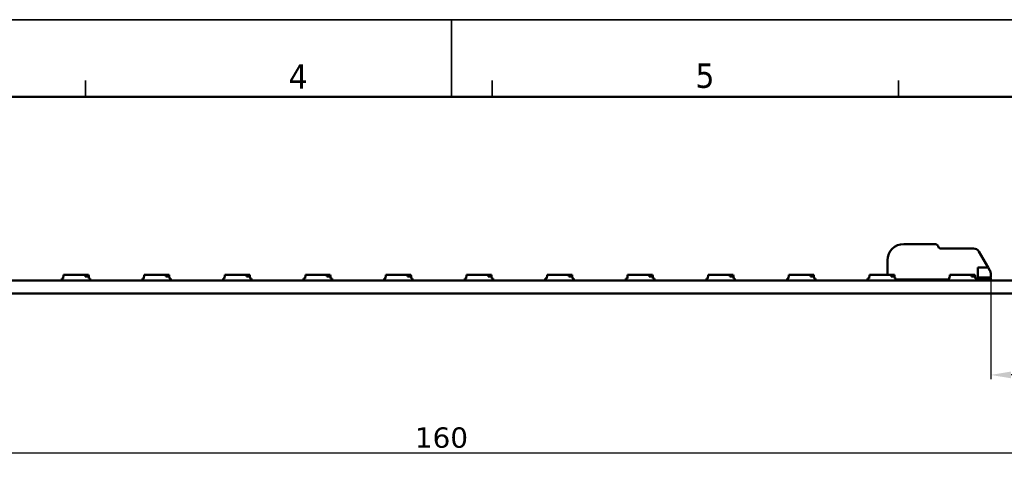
# Model space of a CAD drawing. Header units: millimetres. Extents: x 0 to 420, y 0 to 296.
# Tile 15 of 16: x 157 to 278, y 239 to 296. Entities that reach past the tile are written whole.
import ezdxf

# ---------------------------------------------------------------- set-up
doc = ezdxf.new("R2010")
doc.units = ezdxf.units.MM
doc.layers.get('0').update_dxf_attribs({"lineweight": 25})
for name, color, linetype, lineweight in [('Dimensions(ISO)', 7, 'Continuous', 25), ('Sketch Geometry(ISO)', 7, 'Continuous', 50), ('Symbols(ISO)', 7, 'Continuous', 25), ('Visible Edges(ISO)', 7, 'Continuous', 50)]:
    doc.layers.add(name, color=color, linetype=linetype, lineweight=lineweight)
doc.styles.add('LG.Philips.Title', font='verdana.ttf', dxfattribs={"width": 0.9})
doc.styles.add('Philips-dimensions', font='verdana.ttf')
doc.dimstyles.new('Philips-Oss', dxfattribs={"dimtxt": 2.5, "dimasz": 2.5, "dimexe": 0.5, "dimexo": 0, "dimgap": 0.5, "dimtad": 1, "dimtoh": 1, "dimrnd": 1e-08, "dimdsep": 46, "dimtxsty": 'Philips-dimensions', "dimcen": 0.09, "dimdle": 10, "dimclrd": 7, "dimclre": 7, "dimclrt": 7, "dimazin": 2, "dimtfac": 1, "dimtmove": 0, "dimatfit": 3, "dimfxl": 1, "dimtolj": 1, "dimlwd": 25, "dimlwe": 25, "dimarcsym": 0})

# ---------------------------------------------------------------- blocks, each defined once
blk = doc.blocks.new('*D17')
at = {"layer": 'Defpoints', "color": 0, "linetype": 'Continuous', "transparency": 16777216}
for p in [(288.45, 243.24), (128.45, 212.54), (288.45, 212.54)]:
    blk.add_point(p, dxfattribs=at)
at = {"layer": 'Dimensions(ISO)', "color": 7, "linetype": 'Continuous', "lineweight": 25, "transparency": 16777216}
for p, q in [((128.45, 212.54), (128.45, 243.74)), ((288.45, 212.54), (288.45, 243.74)), ((130.95, 243.24), (285.95, 243.24))]:
    blk.add_line(p, q, dxfattribs=at)
at = {"layer": 'Dimensions(ISO)', "color": 7, "linetype": 'Continuous', "transparency": 16777216}
for points in [[(130.95, 243.66), (130.95, 242.83), (128.45, 243.24)], [(285.95, 243.66), (285.95, 242.83), (288.45, 243.24)]]:
    blk.add_solid(points, dxfattribs=at)
at = {"layer": 'Dimensions(ISO)', "color": 7, "linetype": 'Continuous', "lineweight": 25, "transparency": 16777216, "insert": (205.51, 246.35), "char_height": 2.5, "attachment_point": 1, "style": 'Philips-dimensions'}
blk.add_mtext('\\A1;160', dxfattribs=at)
blk = doc.blocks.new('Borders A3')
at = {"layer": 'Sketch Geometry(ISO)', "color": 7, "linetype": 'Continuous', "lineweight": 35}
for p, q in [((419.5, 296.5), (0.5, 296.5)), ((210, 296.5), (210, 287)), ((165, 289), (165, 287)), ((215, 289), (215, 287)), ((265, 289), (265, 287))]:
    blk.add_line(p, q, dxfattribs=at)
at = {"layer": 'Sketch Geometry(ISO)', "color": 1, "linetype": 'Continuous', "lineweight": 50, "true_color": 0xff0000}
blk.add_line((410, 287), (20, 287), dxfattribs=at)
at = {"layer": 'Symbols(ISO)', "color": 3, "true_color": 0x00ff00, "char_height": 3, "attachment_point": 7, "style": 'LG.Philips.Title'}
for s, insert in [('\\fVerdana|b0|i0;\\H3.0000;4', (190, 288)), ('\\fVerdana|b0|i0;\\H3.0000;5', (240, 288.06))]:
    blk.add_mtext(s, dxfattribs=dict(at, insert=insert))
blk = doc.blocks.new('*D32')
at = {"layer": 'Defpoints', "color": 0, "linetype": 'Continuous', "transparency": 16777216}
for p in [(276.32, 264.8), (348.3, 262.8), (276.32, 252.8)]:
    blk.add_point(p, dxfattribs=at)
at = {"layer": 'Dimensions(ISO)', "color": 7, "linetype": 'Continuous', "lineweight": 25, "transparency": 16777216}
for p, q in [((276.32, 264.8), (276.32, 252.3)), ((348.3, 262.8), (348.3, 252.3)), ((345.8, 252.8), (278.82, 252.8))]:
    blk.add_line(p, q, dxfattribs=at)
at = {"layer": 'Dimensions(ISO)', "color": 7, "linetype": 'Continuous', "transparency": 16777216}
for points in [[(278.82, 253.22), (278.82, 252.39), (276.32, 252.8)], [(345.8, 253.22), (345.8, 252.39), (348.3, 252.8)]]:
    blk.add_solid(points, dxfattribs=at)
at = {"layer": 'Dimensions(ISO)', "color": 7, "linetype": 'Continuous', "lineweight": 25, "transparency": 16777216, "insert": (304.06, 255.99), "char_height": 2.5, "attachment_point": 1, "style": 'Philips-dimensions'}
blk.add_mtext('\\A1;71.98 ref.', dxfattribs=at)

msp = doc.modelspace()

# ---------------------------------------------------------------- linework, layer by layer
at = {"layer": 'Visible Edges(ISO)'}
for p, q in [((265.616, 268.905), (269.41, 268.905)), ((269.843, 268.655), (269.958, 268.455)), ((270.132, 268.355), (274.216, 268.355)), ((274.866, 267.98), (275.991, 266.03)), ((263.616, 265.105), (263.616, 266.905)), ((274.716, 266.03), (274.716, 264.555)), ((274.716, 266.03), (275.991, 266.03)), ((276.216, 265.642), (275.991, 266.03)), ((276.316, 264.805), (276.316, 265.267)), ((348.296, 264.405), (80.596, 264.405)), ((162.113, 264.656), (162.288, 264.656)), ((162.113, 264.405), (162.113, 264.656)), ((162.188, 264.655), (162.288, 264.655)), ((162.188, 264.415), (162.188, 264.655)), ((162.188, 264.415), (165.538, 264.415)), ((162.288, 264.655), (162.327, 265.105)), ((162.313, 264.405), (162.313, 264.415)), ((162.327, 265.105), (164.988, 265.105)), ((163.213, 264.405), (163.213, 264.415)), ((163.763, 264.405), (163.763, 264.415)), ((164.988, 265.105), (165.398, 265.105)), ((164.988, 264.905), (164.988, 265.105)), ((165.416, 264.905), (164.988, 264.905)), ((165.398, 265.105), (165.416, 264.905)), ((165.413, 264.405), (165.413, 264.415)), ((165.416, 264.905), (165.438, 264.655)), ((165.438, 264.656), (165.613, 264.656)), ((165.438, 264.655), (165.538, 264.655)), ((165.538, 264.415), (165.538, 264.655)), ((165.613, 264.405), (165.613, 264.656)), ((172.02, 264.656), (172.195, 264.656)), ((172.02, 264.405), (172.02, 264.656)), ((172.095, 264.655), (172.195, 264.655)), ((172.095, 264.415), (172.095, 264.655)), ((172.095, 264.415), (175.445, 264.415)), ((172.195, 264.655), (172.234, 265.105)), ((172.22, 264.405), (172.22, 264.415)), ((172.234, 265.105), (174.895, 265.105)), ((173.12, 264.405), (173.12, 264.415)), ((173.67, 264.405), (173.67, 264.415)), ((174.895, 265.105), (175.306, 265.105)), ((174.895, 264.905), (174.895, 265.105)), ((175.323, 264.905), (174.895, 264.905)), ((175.306, 265.105), (175.323, 264.905)), ((175.32, 264.405), (175.32, 264.415)), ((175.323, 264.905), (175.345, 264.655)), ((175.345, 264.656), (175.52, 264.656)), ((175.345, 264.655), (175.445, 264.655)), ((175.445, 264.415), (175.445, 264.655)), ((175.52, 264.405), (175.52, 264.656)), ((181.928, 264.656), (182.103, 264.656)), ((181.928, 264.405), (181.928, 264.656)), ((182.003, 264.655), (182.103, 264.655)), ((182.003, 264.415), (182.003, 264.655)), ((182.003, 264.415), (185.353, 264.415)), ((182.103, 264.655), (182.142, 265.105)), ((182.128, 264.405), (182.128, 264.415)), ((182.142, 265.105), (184.803, 265.105)), ((183.028, 264.405), (183.028, 264.415)), ((183.578, 264.405), (183.578, 264.415)), ((184.803, 265.105), (185.213, 265.105)), ((184.803, 264.905), (184.803, 265.105)), ((185.231, 264.905), (184.803, 264.905)), ((185.213, 265.105), (185.231, 264.905)), ((185.228, 264.405), (185.228, 264.415)), ((185.231, 264.905), (185.253, 264.655)), ((185.252, 264.656), (185.428, 264.656)), ((185.253, 264.655), (185.353, 264.655)), ((185.353, 264.415), (185.353, 264.655)), ((185.428, 264.405), (185.428, 264.656)), ((191.835, 264.656), (192.01, 264.656)), ((191.835, 264.405), (191.835, 264.656)), ((191.91, 264.655), (192.01, 264.655)), ((191.91, 264.415), (191.91, 264.655)), ((191.91, 264.415), (195.26, 264.415)), ((192.01, 264.655), (192.049, 265.105)), ((192.035, 264.405), (192.035, 264.415)), ((192.049, 265.105), (194.71, 265.105)), ((192.935, 264.405), (192.935, 264.415)), ((193.485, 264.405), (193.485, 264.415)), ((194.71, 265.105), (195.121, 265.105)), ((194.71, 264.905), (194.71, 265.105)), ((195.138, 264.905), (194.71, 264.905)), ((195.121, 265.105), (195.138, 264.905)), ((195.135, 264.405), (195.135, 264.415)), ((195.138, 264.905), (195.16, 264.655)), ((195.16, 264.656), (195.335, 264.656)), ((195.16, 264.655), (195.26, 264.655)), ((195.26, 264.415), (195.26, 264.655)), ((195.335, 264.405), (195.335, 264.656)), ((201.742, 264.656), (201.917, 264.656)), ((201.742, 264.405), (201.742, 264.656)), ((201.817, 264.655), (201.917, 264.655)), ((201.817, 264.415), (201.817, 264.655)), ((201.817, 264.415), (205.167, 264.415)), ((201.917, 264.655), (201.957, 265.105)), ((201.942, 264.405), (201.942, 264.415)), ((201.957, 265.105), (204.617, 265.105)), ((202.842, 264.405), (202.842, 264.415)), ((203.392, 264.405), (203.392, 264.415)), ((204.617, 265.105), (205.028, 265.105)), ((204.617, 264.905), (204.617, 265.105)), ((205.045, 264.905), (204.617, 264.905)), ((205.028, 265.105), (205.045, 264.905)), ((205.042, 264.405), (205.042, 264.415)), ((205.045, 264.905), (205.067, 264.655)), ((205.067, 264.656), (205.242, 264.656)), ((205.067, 264.655), (205.167, 264.655)), ((205.167, 264.415), (205.167, 264.655)), ((205.242, 264.405), (205.242, 264.656)), ((211.65, 264.656), (211.825, 264.656)), ((211.65, 264.405), (211.65, 264.656)), ((211.725, 264.655), (211.825, 264.655)), ((211.725, 264.415), (211.725, 264.655)), ((211.725, 264.415), (215.075, 264.415)), ((211.825, 264.655), (211.864, 265.105)), ((211.85, 264.405), (211.85, 264.415)), ((211.864, 265.105), (214.525, 265.105)), ((212.75, 264.405), (212.75, 264.415)), ((213.3, 264.405), (213.3, 264.415)), ((214.525, 265.105), (214.935, 265.105)), ((214.525, 264.905), (214.525, 265.105)), ((214.953, 264.905), (214.525, 264.905)), ((214.935, 265.105), (214.953, 264.905)), ((214.95, 264.405), (214.95, 264.415)), ((214.953, 264.905), (214.975, 264.655)), ((214.975, 264.656), (215.15, 264.656)), ((214.975, 264.655), (215.075, 264.655)), ((215.075, 264.415), (215.075, 264.655)), ((215.15, 264.405), (215.15, 264.656)), ((221.557, 264.656), (221.732, 264.656)), ((221.557, 264.405), (221.557, 264.656)), ((221.632, 264.655), (221.732, 264.655)), ((221.632, 264.415), (221.632, 264.655)), ((221.632, 264.415), (224.982, 264.415)), ((221.732, 264.655), (221.771, 265.105)), ((221.757, 264.405), (221.757, 264.415)), ((221.771, 265.105), (224.432, 265.105)), ((222.657, 264.405), (222.657, 264.415)), ((223.207, 264.405), (223.207, 264.415)), ((224.432, 265.105), (224.843, 265.105)), ((224.432, 264.905), (224.432, 265.105)), ((224.86, 264.905), (224.432, 264.905)), ((224.843, 265.105), (224.86, 264.905)), ((224.857, 264.405), (224.857, 264.415)), ((224.86, 264.905), (224.882, 264.655)), ((224.882, 264.656), (225.057, 264.656)), ((224.882, 264.655), (224.982, 264.655)), ((224.982, 264.415), (224.982, 264.655)), ((225.057, 264.405), (225.057, 264.656)), ((231.465, 264.656), (231.64, 264.656)), ((231.465, 264.405), (231.465, 264.656)), ((231.54, 264.655), (231.64, 264.655)), ((231.54, 264.415), (231.54, 264.655)), ((231.54, 264.415), (234.89, 264.415)), ((231.64, 264.655), (231.679, 265.105)), ((231.665, 264.405), (231.665, 264.415)), ((231.679, 265.105), (234.34, 265.105)), ((232.565, 264.405), (232.565, 264.415)), ((233.115, 264.405), (233.115, 264.415)), ((234.34, 265.105), (234.75, 265.105)), ((234.34, 264.905), (234.34, 265.105)), ((234.768, 264.905), (234.34, 264.905)), ((234.75, 265.105), (234.768, 264.905)), ((234.765, 264.405), (234.765, 264.415)), ((234.768, 264.905), (234.79, 264.655)), ((234.789, 264.656), (234.965, 264.656)), ((234.79, 264.655), (234.89, 264.655)), ((234.89, 264.415), (234.89, 264.655)), ((234.965, 264.405), (234.965, 264.656)), ((241.372, 264.656), (241.547, 264.656)), ((241.372, 264.405), (241.372, 264.656)), ((241.447, 264.655), (241.547, 264.655)), ((241.447, 264.415), (241.447, 264.655)), ((241.447, 264.415), (244.797, 264.415)), ((241.547, 264.655), (241.586, 265.105)), ((241.572, 264.405), (241.572, 264.415)), ((241.586, 265.105), (244.247, 265.105)), ((242.472, 264.405), (242.472, 264.415)), ((243.022, 264.405), (243.022, 264.415)), ((244.247, 265.105), (244.658, 265.105)), ((244.247, 264.905), (244.247, 265.105)), ((244.675, 264.905), (244.247, 264.905)), ((244.658, 265.105), (244.675, 264.905)), ((244.672, 264.405), (244.672, 264.415)), ((244.675, 264.905), (244.697, 264.655)), ((244.697, 264.656), (244.872, 264.656)), ((244.697, 264.655), (244.797, 264.655)), ((244.797, 264.415), (244.797, 264.655)), ((244.872, 264.405), (244.872, 264.656)), ((251.279, 264.656), (251.454, 264.656)), ((251.279, 264.405), (251.279, 264.656)), ((251.354, 264.655), (251.454, 264.655)), ((251.354, 264.415), (251.354, 264.655)), ((251.354, 264.415), (254.704, 264.415)), ((251.454, 264.655), (251.494, 265.105)), ((251.479, 264.405), (251.479, 264.415)), ((251.494, 265.105), (254.154, 265.105)), ((252.379, 264.405), (252.379, 264.415)), ((252.929, 264.405), (252.929, 264.415)), ((254.154, 265.105), (254.565, 265.105)), ((254.154, 264.905), (254.154, 265.105)), ((254.582, 264.905), (254.154, 264.905)), ((254.565, 265.105), (254.582, 264.905)), ((254.579, 264.405), (254.579, 264.415)), ((254.582, 264.905), (254.604, 264.655)), ((254.604, 264.656), (254.779, 264.656)), ((254.604, 264.655), (254.704, 264.655)), ((254.704, 264.415), (254.704, 264.655)), ((254.779, 264.405), (254.779, 264.656)), ((261.187, 264.656), (261.362, 264.656)), ((261.187, 264.405), (261.187, 264.656)), ((261.262, 264.655), (261.362, 264.655)), ((261.262, 264.415), (261.262, 264.655)), ((261.262, 264.415), (264.612, 264.415)), ((261.362, 264.655), (261.401, 265.105)), ((261.387, 264.405), (261.387, 264.415)), ((261.401, 265.105), (264.062, 265.105)), ((262.287, 264.405), (262.287, 264.415)), ((262.837, 264.405), (262.837, 264.415)), ((264.062, 265.105), (264.472, 265.105)), ((264.062, 264.905), (264.062, 265.105)), ((264.49, 264.905), (264.062, 264.905)), ((264.472, 265.105), (264.49, 264.905)), ((264.487, 264.405), (264.487, 264.415)), ((264.49, 264.905), (264.512, 264.655)), ((264.512, 264.656), (264.687, 264.656)), ((264.512, 264.655), (264.612, 264.655)), ((264.612, 264.415), (264.612, 264.655)), ((264.687, 264.405), (264.687, 264.656)), ((271.094, 264.555), (264.687, 264.555)), ((271.094, 264.656), (271.269, 264.656)), ((271.094, 264.405), (271.094, 264.656)), ((271.169, 264.655), (271.269, 264.655)), ((271.169, 264.415), (271.169, 264.655)), ((271.169, 264.415), (274.519, 264.415)), ((271.269, 264.655), (271.308, 265.105)), ((271.294, 264.405), (271.294, 264.415)), ((271.308, 265.105), (273.969, 265.105)), ((272.194, 264.405), (272.194, 264.415)), ((272.744, 264.405), (272.744, 264.415)), ((273.969, 265.105), (274.38, 265.105)), ((273.969, 264.905), (273.969, 265.105)), ((274.397, 264.905), (273.969, 264.905)), ((274.38, 265.105), (274.397, 264.905)), ((274.394, 264.405), (274.394, 264.415)), ((274.397, 264.905), (274.419, 264.655)), ((274.419, 264.656), (274.594, 264.656)), ((274.419, 264.655), (274.519, 264.655)), ((274.519, 264.415), (274.519, 264.655)), ((274.594, 264.405), (274.594, 264.656)), ((274.716, 264.555), (274.594, 264.555)), ((276.316, 264.805), (274.716, 264.805)), ((274.716, 264.705), (276.316, 264.705)), ((276.316, 264.555), (276.166, 264.405)), ((276.316, 264.705), (276.316, 264.555)), ((348.296, 262.805), (80.596, 262.805))]:
    msp.add_line(p, q, dxfattribs=at)
for centre, radius, start, end in [((265.616, 266.905), 2, 90, 180), ((269.41, 268.405), 0.5, 30, 90), ((270.132, 268.555), 0.2, 210, 270), ((274.216, 267.605), 0.75, 30, 90), ((264.916, 265.155), 0.75, 270, 306.8699), ((272.449, 265.005), 0.6, 259.52469, 270)]:
    msp.add_arc(centre, radius, start, end, dxfattribs=at)
msp.add_open_spline([(276.216, 265.642), (276.224, 265.627), (276.232, 265.613), (276.291, 265.492), (276.316, 265.368), (276.316, 265.267)], degree=3, knots=[0.078278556, 0.078278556, 0.078278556, 0.078278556, 0.083769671, 0.083769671, 0.125939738, 0.125939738, 0.125939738, 0.125939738], dxfattribs=at)

# ---------------------------------------------------------------- block references
msp.add_blockref('Borders A3', (0, 0))

# ---------------------------------------------------------------- dimensions: what is measured, and where the dimension line sits
at = {"layer": 'Dimensions(ISO)', "color": 7, "linetype": 'Continuous', "lineweight": 25}
dim = msp.add_linear_dim(base=(276.316, 252.805), p1=(348.296, 262.805), p2=(276.316, 264.805), angle=180, text='<> ref.', dimstyle='Philips-Oss', override={"dimgap": 0.5, "dimtoh": 0, "dimdec": 2, "dimtol": 0, "dimlim": 0, "dimtp": 0, "dimtm": 0, "dimtdec": 2, "dimtofl": 0, "dimatfit": 1}, dxfattribs=at)
dim.commit()
dim.dimension.update_dxf_attribs({"geometry": '*D32', "text_midpoint": (312.306, 252.805), "dimtype": 160})
dim = msp.add_linear_dim(base=(288.446, 243.244), p1=(128.446, 212.545), p2=(288.446, 212.545), angle=180, dimstyle='Philips-Oss', override={"dimgap": 0.5, "dimtoh": 0, "dimdec": 2, "dimtol": 0, "dimlim": 0, "dimtp": 0, "dimtm": 0, "dimtdec": 2, "dimtofl": 0, "dimatfit": 1}, dxfattribs=at)
dim.commit()
dim.dimension.update_dxf_attribs({"geometry": '*D17', "text_midpoint": (208.446, 243.244), "dimtype": 160})

doc.saveas('drawing.dxf')
